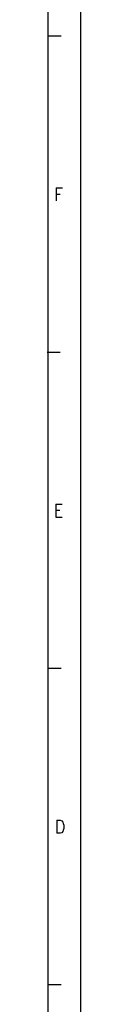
# Model space of a CAD drawing. Header units: millimetres. Extents: x -418 to 1575, y -634 to 914.
# Tile 18 of 49: x 417 to 422, y -3 to 148. Entities that reach past the tile are written whole.
import ezdxf

# ---------------------------------------------------------------- set-up
doc = ezdxf.new("R2010")
doc.units = ezdxf.units.MM
doc.layers.add('1', color=7, linetype='Continuous')
doc.styles.add('CONVERTER_12', font='txt.shx', dxfattribs={"width": 0.9})

# ---------------------------------------------------------------- blocks, each defined once
blk = doc.blocks.new('_A1', base_point=(416.98, -145.5))
at = {"layer": '1', "color": 2, "linetype": 'Continuous'}
for p, q in [((421.98, -150.5), (421.98, 443.5)), ((418.98, 145.7), (416.98, 145.7)), ((418.82, 97.03), (416.82, 97.03)), ((418.98, 48.37), (416.98, 48.37)), ((418.98, -0.3), (416.98, -0.3))]:
    blk.add_line(p, q, dxfattribs=at)
at = {"layer": '1', "color": 7, "linetype": 'Continuous'}
blk.add_line((416.98, -145.5), (416.98, 438.5), dxfattribs=at)
at = {"layer": '1', "color": 2, "char_height": 2, "attachment_point": 4, "line_spacing_factor": 1.20048, "style": 'CONVERTER_12'}
for s, insert in [('F', (417.87, 121.37)), ('E', (417.82, 72.7)), ('D', (417.98, 24.03))]:
    blk.add_mtext(s, dxfattribs=dict(at, insert=insert))

msp = doc.modelspace()

# ---------------------------------------------------------------- block references
msp.add_blockref('_A1', (416.98, -145.5))

doc.saveas('drawing.dxf')
